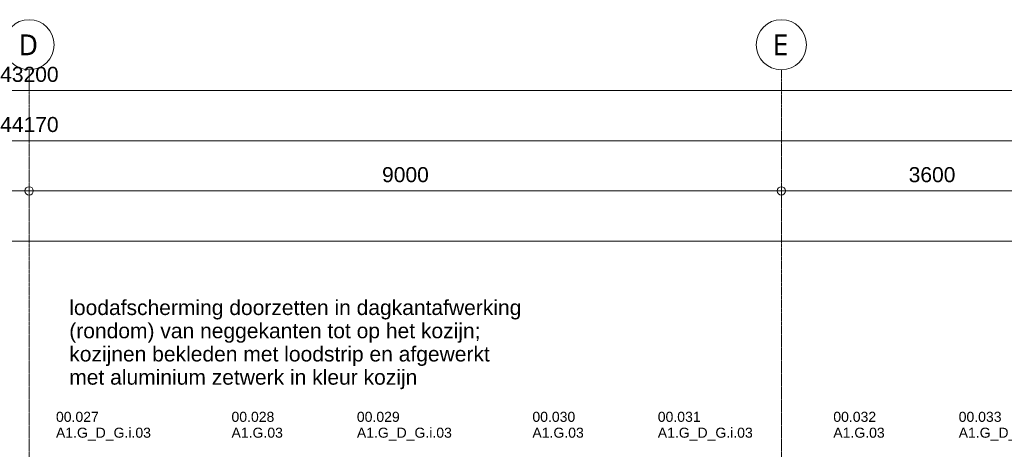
# Model space of a CAD drawing. Header units: millimetres. Extents: x 522 to 75900, y -25803 to 58941.
# Tile 102 of 134: x 31488 to 43267, y 53801 to 58941. Entities that reach past the tile are written whole.
import ezdxf

# ---------------------------------------------------------------- set-up
doc = ezdxf.new("R2010")
doc.units = ezdxf.units.MM
doc.linetypes.add('Dot', pattern=[4.7625, 0, -4.7625])
doc.linetypes.add('Grid Line', pattern=[22.225, 12.7, -3.175, 3.175, -3.175])
for name, color, linetype, lineweight in [('00_Algemeen', 7, 'Dot', 9), ('00_Algemeen-100', 7, 'Continuous', 9), ('30_Kozijnen-ramen-deuren', 7, 'Continuous', 9)]:
    doc.layers.add(name, color=color, linetype=linetype, lineweight=lineweight)
doc.styles.add('Arial', font='arial.ttf', dxfattribs={"height": 180})
doc.styles.add('Arial_4', font='arial.ttf', dxfattribs={"height": 120})
doc.styles.add('Tahoma', font='tahoma.ttf', dxfattribs={"height": 250})
doc.dimstyles.new('1_8mm_continuous_mm_zwart', dxfattribs={"dimscale": 304.8, "dimtxt": 183.646692, "dimasz": 0.328084, "dimexe": 0.328084, "dimexo": 0.0625, "dimgap": 0.164042, "dimtad": 1, "dimdec": 0, "dimzin": 0, "dimdsep": 46, "dimtxsty": 'Arial', "dimblk1": 'DOTBLANK', "dimblk2": 'DOTBLANK', "dimsah": 1, "dimcen": 0.09, "dimdle": 0.328084, "dimazin": 0, "dimtfac": 1, "dimtdec": 4, "dimtix": 1, "dimtmove": 0, "dimatfit": 3, "dimfxl": 0.328084, "dimfxlon": 1, "dimtvp": 1, "dimtolj": 1, "dimtzin": 0, "dimarcsym": 2})

# ---------------------------------------------------------------- blocks, each defined once
blk = doc.blocks.new('Grid - 2_5 mm r3-345834-100 - Plattegrond - Begane grond')
at = {"layer": '00_Algemeen', "linetype": 'Continuous'}
blk.add_circle((0, 0), 3, dxfattribs=at)
blk = doc.blocks.new('DIMBLOCK209-100 - Plattegrond - Begane grond')
at = {"layer": '00_Algemeen-100', "transparency": 16777216}
for p, q in [((9415, 57493), (53785, 57493)), ((9515, 57393), (9515, 57593)), ((9515, 57493), (9515, 57393)), ((53685, 57393), (53685, 57593)), ((53685, 57493), (53685, 57393))]:
    blk.add_line(p, q, dxfattribs=at)
for centre in [(9515, 57493), (53685, 57493)]:
    blk.add_circle(centre, 50, dxfattribs=at)
at = {"layer": '00_Algemeen-100', "color": 0, "transparency": 16777216, "insert": (31254, 57777), "char_height": 180, "width": 830.65, "attachment_point": 1, "line_spacing_factor": 0.941778, "style": 'Arial'}
blk.add_mtext('44170', dxfattribs=at)
blk = doc.blocks.new('_DotBlank')
at = {"color": 0, "linetype": 'ByBlock', "lineweight": -2}
blk.add_line((-0.5, 0), (-1, 0), dxfattribs=at)
blk.add_circle((0, 0), 0.5, dxfattribs=at)
blk = doc.blocks.new('DIMBLOCK212-100 - Plattegrond - Begane grond')
at = {"layer": '00_Algemeen-100', "transparency": 16777216}
for p, q in [((22600, 56993), (22600, 56793)), ((22600, 56893), (22600, 56993)), ((31600, 56993), (31600, 56793)), ((31600, 56893), (31600, 56993)), ((22600, 56893), (31600, 56893))]:
    blk.add_line(p, q, dxfattribs=at)
for centre in [(22600, 56893), (31600, 56893)]:
    blk.add_circle(centre, 50, dxfattribs=at)
at = {"layer": '00_Algemeen-100', "color": 0, "transparency": 16777216, "insert": (26823, 57177), "char_height": 180, "width": 664.52, "attachment_point": 1, "line_spacing_factor": 0.941778, "style": 'Arial'}
blk.add_mtext('9000', dxfattribs=at)
blk = doc.blocks.new('DIMBLOCK213-100 - Plattegrond - Begane grond')
at = {"layer": '00_Algemeen-100', "transparency": 16777216}
for p, q in [((31600, 56993), (31600, 56793)), ((31600, 56893), (31600, 56993)), ((40600, 56993), (40600, 56793)), ((40600, 56893), (40600, 56993)), ((31600, 56893), (40600, 56893))]:
    blk.add_line(p, q, dxfattribs=at)
for centre in [(31600, 56893), (40600, 56893)]:
    blk.add_circle(centre, 50, dxfattribs=at)
at = {"layer": '00_Algemeen-100', "color": 0, "transparency": 16777216, "insert": (35823, 57177), "char_height": 180, "width": 664.52, "attachment_point": 1, "line_spacing_factor": 0.941778, "style": 'Arial'}
blk.add_mtext('9000', dxfattribs=at)
blk = doc.blocks.new('DIMBLOCK214-100 - Plattegrond - Begane grond')
at = {"layer": '00_Algemeen-100', "transparency": 16777216}
for p, q in [((40600, 56993), (40600, 56793)), ((40600, 56893), (40600, 56993)), ((44200, 56993), (44200, 56793)), ((44200, 56893), (44200, 56993)), ((40600, 56893), (44200, 56893))]:
    blk.add_line(p, q, dxfattribs=at)
for centre in [(40600, 56893), (44200, 56893)]:
    blk.add_circle(centre, 50, dxfattribs=at)
at = {"layer": '00_Algemeen-100', "color": 0, "transparency": 16777216, "insert": (42123, 57177), "char_height": 180, "width": 664.52, "attachment_point": 1, "line_spacing_factor": 0.941778, "style": 'Arial'}
blk.add_mtext('3600', dxfattribs=at)
blk = doc.blocks.new('DIMBLOCK216-100 - Plattegrond - Begane grond')
at = {"layer": '00_Algemeen-100', "transparency": 16777216}
for p, q in [((10000, 58193), (10000, 57993)), ((10000, 58093), (10000, 58193)), ((53200, 58193), (53200, 57993)), ((53200, 58093), (53200, 58193)), ((9900, 58093), (53300, 58093))]:
    blk.add_line(p, q, dxfattribs=at)
for centre in [(10000, 58093), (53200, 58093)]:
    blk.add_circle(centre, 50, dxfattribs=at)
at = {"layer": '00_Algemeen-100', "color": 0, "transparency": 16777216, "insert": (31254, 58377), "char_height": 180, "width": 830.65, "attachment_point": 1, "line_spacing_factor": 0.941778, "style": 'Arial'}
blk.add_mtext('43200', dxfattribs=at)
blk = doc.blocks.new('DIMBLOCK283-100 - Plattegrond - Begane grond')
at = {"layer": '00_Algemeen-100', "transparency": 16777216}
for p, q in [((9515, 56193), (9515, 56393)), ((48155, 56193), (48155, 56393)), ((9415, 56293), (48155, 56293)), ((9515, 56293), (9515, 56193)), ((48155, 56293), (48155, 56193))]:
    blk.add_line(p, q, dxfattribs=at)
for centre in [(9515, 56293), (48155, 56293)]:
    blk.add_circle(centre, 50, dxfattribs=at)
at = {"layer": '00_Algemeen-100', "color": 0, "transparency": 16777216, "insert": (28489, 56577), "char_height": 180, "width": 830.65, "attachment_point": 1, "line_spacing_factor": 0.941778, "style": 'Arial'}
blk.add_mtext('38640', dxfattribs=at)

msp = doc.modelspace()

# ---------------------------------------------------------------- linework, layer by layer
at = {"layer": '00_Algemeen', "color": 16, "linetype": 'Grid Line', "true_color": 0x800000}
for p, q in [((31600, 4084), (31600, 58341)), ((40600, 4084), (40600, 58341))]:
    msp.add_line(p, q, dxfattribs=at)

# ---------------------------------------------------------------- block references
at = {"layer": '00_Algemeen', "linetype": 'Continuous', "xscale": 99.99999999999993, "yscale": 99.99999999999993, "zscale": 99.99999999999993}
for p in [(31600, 58641), (40600, 58641)]:
    msp.add_blockref('Grid - 2_5 mm r3-345834-100 - Plattegrond - Begane grond', p, dxfattribs=at)

# ---------------------------------------------------------------- texts
at = {"layer": '00_Algemeen', "linetype": 'Continuous', "attachment_point": 1}
for s, insert, char_height, width, style in [('D', (31477.4, 58764.9), 250, 288.607, 'Tahoma'), ('E', (40497.4, 58764.9), 250, 240.506, 'Tahoma'), ('loodafscherming doorzetten in dagkantafwerking ', (32080.5, 55587.3), 180, 6421.517, 'Arial'), ('(rondom) van neggekanten tot op het kozijn; ', (32080.5, 55309.5), 180, 5868.352, 'Arial'), ('kozijnen bekleden met loodstrip en afgewerkt ', (32080.5, 55031.7), 180, 5964.555, 'Arial'), ('met aluminium zetwerk in kleur kozijn', (32080.5, 54753.9), 180, 4850.209, 'Arial')]:
    msp.add_mtext(s, dxfattribs=dict(at, insert=insert, char_height=char_height, width=width, style=style))
at = {"layer": '30_Kozijnen-ramen-deuren', "char_height": 120, "attachment_point": 1, "style": 'Arial_4'}
for s, insert, width in [('00.027', (31921.4, 54249.4), 665.401), ('00.028', (34021.4, 54249.4), 665.401), ('00.029', (35521.4, 54249.4), 665.401), ('00.030', (37621.4, 54249.4), 665.401), ('00.031', (39121.4, 54249.4), 665.401), ('00.032', (41221.4, 54249.4), 665.401), ('00.033', (42721.4, 54249.4), 665.401), ('A1.G_D_G.i.03', (31921.4, 54059.3), 1483.122), ('A1.G.03', (34021.4, 54059.3), 801.687), ('A1.G_D_G.i.03', (35521.4, 54059.3), 1483.122), ('A1.G.03', (37621.4, 54059.3), 801.687), ('A1.G_D_G.i.03', (39121.4, 54059.3), 1483.122), ('A1.G.03', (41221.4, 54059.3), 801.687), ('A1.G_D_G.i.03', (42721.4, 54059.3), 1483.122)]:
    msp.add_mtext(s, dxfattribs=dict(at, insert=insert, width=width))

# ---------------------------------------------------------------- dimensions: what is measured, and where the dimension line sits
at = {"layer": '00_Algemeen', "linetype": 'Continuous'}
for base, p1, p2, override, picture, middle in [((53200, 58093.1), (10000, 58193.1), (53200, 58193.1), {"dimpost": '<>', "dimfxl": 43200}, 'DIMBLOCK216-100 - Plattegrond - Begane grond', (31600, 58235)), ((53685, 57493.1), (9515, 57393.1), (53685, 57393.1), {"dimpost": '<>', "dimfxl": 44170}, 'DIMBLOCK209-100 - Plattegrond - Begane grond', (31600, 57635)), ((31600, 56893.1), (22600, 56993.1), (31600, 56993.1), {"dimpost": '<>', "dimfxl": 9000}, 'DIMBLOCK212-100 - Plattegrond - Begane grond', (27100, 57035)), ((40600, 56893.1), (31600, 56993.1), (40600, 56993.1), {"dimpost": '<>', "dimfxl": 9000}, 'DIMBLOCK213-100 - Plattegrond - Begane grond', (36100, 57035)), ((44200, 56893.1), (40600, 56993.1), (44200, 56993.1), {"dimpost": '<>', "dimfxl": 3600}, 'DIMBLOCK214-100 - Plattegrond - Begane grond', (42400, 57035)), ((48155, 56293.1), (9515, 56193.1), (48155, 56193.1), {"dimpost": '<>', "dimfxl": 38640}, 'DIMBLOCK283-100 - Plattegrond - Begane grond', (28835, 56435))]:
    dim = msp.add_linear_dim(base=base, p1=p1, p2=p2, dimstyle='1_8mm_continuous_mm_zwart', override=override, dxfattribs=at)
    dim.commit()
    dim.dimension.update_dxf_attribs({"geometry": picture, "text_midpoint": middle})

doc.saveas('drawing.dxf')
